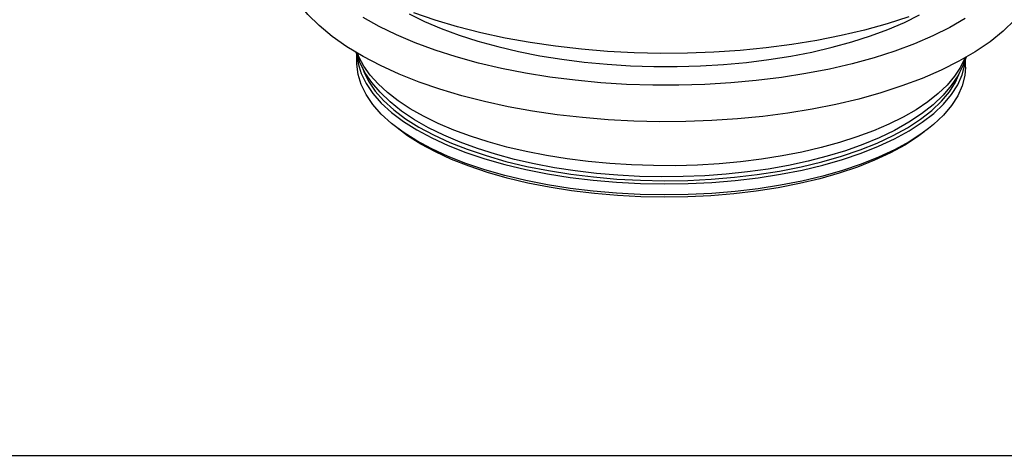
# Model space of a CAD drawing. Header units: inches. Extents: x 0 to 42.5, y 0 to 27.5.
# Tile 5 of 8: x 30.3 to 38.3, y 0 to 3.5. Entities that reach past the tile are written whole.
import ezdxf

# ---------------------------------------------------------------- set-up
doc = ezdxf.new("R2010")
doc.units = ezdxf.units.IN
doc.header["$LTSCALE"] = 2.3375
doc.header["$MEASUREMENT"] = 0
doc.layers.get('0').update_dxf_attribs({"linetype": 'CONTINUOUS'})

msp = doc.modelspace()

# ---------------------------------------------------------------- linework, layer by layer
at = {"color": 6, "linetype": 'Continuous'}
for p, q in [((33.0428, 3.1828), (33.0148, 3.2626)), ((37.946, 3.2252), (37.9204, 3.1536)), ((37.8266, 2.9948), (37.7601, 2.9167)), ((34.2432, 2.8235), (34.0527, 2.8649))]:
    msp.add_line(p, q, dxfattribs=at)
at = {"color": 7, "linetype": 'Continuous'}
for p, q in [((33.0194, 3.1809), (33.0199, 3.248)), ((33.0217, 3.243), (33.0297, 3.1732)), ((37.9405, 3.1438), (37.941, 3.2113)), ((33.3949, 2.6158), (33.3092, 2.6797)), ((37.6431, 2.647), (37.5907, 2.6079)), ((34.743, 2.1618), (34.5611, 2.1907)), ((0, 0), (42.5, 0))]:
    msp.add_line(p, q, dxfattribs=at)
at = {"color": 6, "linetype": 'Continuous'}
for points in [[(33.0692, 3.2296), (32.9389, 3.3085), (32.8207, 3.3919), (32.7151, 3.4796), (32.6235, 3.5705), (32.5466, 3.6638), (32.4842, 3.7589), (32.4364, 3.8549), (32.4028, 3.9518), (32.3832, 4.0486), (32.377, 4.1456), (32.3844, 4.2429), (32.4055, 4.3399), (32.4081, 4.3468)], [(37.4834, 3.5521), (37.3082, 3.495), (37.125, 3.4438), (36.9347, 3.3985), (36.7382, 3.3592), (36.5362, 3.326), (36.3297, 3.2991), (36.1196, 3.2784), (35.9068, 3.2641), (35.6922, 3.2563), (35.4767, 3.2548), (35.2613, 3.2597), (35.0469, 3.2711), (34.8345, 3.2888), (34.625, 3.3128), (34.4194, 3.343), (34.2184, 3.3794), (34.023, 3.4218), (33.834, 3.47), (33.6523, 3.524), (33.4787, 3.5836)], [(37.9388, 3.5369), (37.8138, 3.4646), (37.6769, 3.3965), (37.5288, 3.3327), (37.3704, 3.2737), (37.2023, 3.2197), (37.0255, 3.1711), (36.8409, 3.1281), (36.6494, 3.0908), (36.452, 3.0595), (36.2497, 3.0344), (36.0435, 3.0155), (35.8344, 3.003), (35.6236, 2.997), (35.4121, 2.9974), (35.201, 3.0042), (34.9914, 3.0175), (34.7843, 3.0371), (34.5808, 3.063), (34.3819, 3.095), (34.1886, 3.133), (34.002, 3.1768), (33.8229, 3.2261), (33.6523, 3.2807), (33.4911, 3.3403), (33.3401, 3.4046), (33.2, 3.4733), (33.0715, 3.546)], [(33.4409, 3.5749), (33.5663, 3.5134), (33.7014, 3.4559), (33.8457, 3.4025), (33.9983, 3.3537), (34.1585, 3.3096), (34.3255, 3.2704), (34.4984, 3.2365), (34.6764, 3.2078), (34.8585, 3.1846), (35.0438, 3.1671), (35.2314, 3.1552), (35.4203, 3.149), (35.6095, 3.1487), (35.7981, 3.1541), (35.9852, 3.1653), (36.1697, 3.1822), (36.3507, 3.2047), (36.5274, 3.2327), (36.6987, 3.266), (36.8639, 3.3045), (37.0221, 3.348), (37.1724, 3.3963), (37.3142, 3.4491), (37.4467, 3.5061), (37.5692, 3.5671)], [(38.3407, 3.5258), (38.2468, 3.4357), (38.1395, 3.3497), (38.0193, 3.2679)], [(38.0193, 3.2679), (37.8869, 3.1908), (37.7436, 3.1188), (37.5901, 3.0521), (37.4276, 2.9909), (37.2566, 2.9353), (37.0779, 2.8853), (36.8922, 2.8411), (36.7004, 2.8029), (36.5034, 2.7706), (36.302, 2.7444), (36.0971, 2.7243), (35.8895, 2.7104), (35.6802, 2.7028), (35.47, 2.7015), (35.26, 2.7064), (35.051, 2.7175), (34.8439, 2.7349), (34.6397, 2.7584), (34.4392, 2.7879), (34.2432, 2.8235)], [(37.7918, 2.9988), (37.7196, 2.9297), (37.636, 2.8631), (37.5414, 2.7992), (37.4363, 2.7385), (37.3212, 2.6812), (37.1968, 2.6276), (37.0636, 2.578), (36.9224, 2.5327), (36.7738, 2.4918), (36.6187, 2.4556), (36.4577, 2.4243), (36.2918, 2.398), (36.1218, 2.3769), (35.9484, 2.361), (35.7728, 2.3505), (35.5956, 2.3454), (35.4179, 2.3458), (35.2404, 2.3515), (35.0642, 2.3627), (34.8902, 2.3792), (34.7191, 2.401), (34.552, 2.4279), (34.3895, 2.4598), (34.2327, 2.4966), (34.0822, 2.538), (33.9388, 2.5839), (33.8033, 2.6339), (33.6764, 2.688), (33.5587, 2.7457), (33.4507, 2.8069), (33.3531, 2.8711), (33.2664, 2.938), (33.1909, 3.0074), (33.1271, 3.0788), (33.0754, 3.152), (33.0358, 3.2264), (33.0251, 3.2563)], [(34.0527, 2.8649), (33.8685, 2.9121), (33.6914, 2.9649), (33.5222, 3.0231), (33.3616, 3.0868), (33.2103, 3.1557), (33.0692, 3.2296)], [(37.9376, 3.2203), (37.9367, 3.2172), (37.9006, 3.1429), (37.8522, 3.07), (37.7918, 2.9988)], [(37.7601, 2.9167), (37.6793, 2.8395), (37.5866, 2.7662), (37.4823, 2.6968), (37.3674, 2.6318), (37.2433, 2.5718), (37.1106, 2.5167), (36.9703, 2.4668), (36.823, 2.4219), (36.6694, 2.3822), (36.5102, 2.3478), (36.3462, 2.3187), (36.1782, 2.295), (36.0069, 2.2767), (35.8331, 2.2639), (35.6577, 2.2567), (35.4815, 2.255), (35.3053, 2.2588), (35.1299, 2.2682), (34.9563, 2.283), (34.7851, 2.3033), (34.6173, 2.329), (34.4536, 2.36), (34.2947, 2.3963), (34.1415, 2.4376), (33.9946, 2.484), (33.8548, 2.5354), (33.7227, 2.5916), (33.5992, 2.6525), (33.4848, 2.7182), (33.3808, 2.7882), (33.2877, 2.8623), (33.2069, 2.9397), (33.1392, 3.0193), (33.0845, 3.1006), (33.0428, 3.1828)], [(37.9204, 3.1536), (37.8798, 3.0739), (37.8266, 2.9948)]]:
    msp.add_lwpolyline(points, dxfattribs=at)
at = {"color": 7, "linetype": 'Continuous'}
for points in [[(37.9146, 3.0819), (37.9354, 3.164), (37.9389, 3.2053)], [(33.3092, 2.6797), (33.2988, 2.6881), (33.2162, 2.7634), (33.1475, 2.8412), (33.0932, 2.9209), (33.0536, 3.0021), (33.029, 3.0843), (33.0195, 3.1669), (33.0194, 3.1809)], [(33.0297, 3.1732), (33.0543, 3.091), (33.0939, 3.0098), (33.1482, 2.9301), (33.2169, 2.8524), (33.2995, 2.7771), (33.3956, 2.7047), (33.5045, 2.6358), (33.6257, 2.5706), (33.7582, 2.5096), (33.9014, 2.4532), (34.0543, 2.4017), (34.216, 2.3554), (34.3855, 2.3147), (34.5618, 2.2797)], [(33.0655, 3.138), (33.0743, 3.1092), (33.1135, 3.0288), (33.1675, 2.9499), (33.2356, 2.8729), (33.3179, 2.7981), (33.4132, 2.7263), (33.5204, 2.6585), (33.6393, 2.5944), (33.7703, 2.5341), (33.9121, 2.4781), (34.0639, 2.4269), (34.2247, 2.3808), (34.393, 2.3403), (34.5693, 2.3053)], [(37.9405, 3.1438), (37.9347, 3.0751), (37.914, 2.993), (37.8782, 2.9119), (37.8276, 2.8324), (37.7625, 2.7549), (37.6834, 2.6799), (37.6431, 2.647)], [(37.7474, 2.8673), (37.8113, 2.9441), (37.861, 3.0229), (37.8959, 3.1031), (37.8972, 3.108)], [(34.5618, 2.2797), (34.7437, 2.2507), (34.9302, 2.2279), (35.12, 2.2114), (35.3121, 2.2013), (35.5052, 2.1977), (35.6982, 2.2006), (35.8898, 2.21), (36.0789, 2.2258), (36.2644, 2.2479), (36.4449, 2.2762), (36.6196, 2.3105), (36.7872, 2.3506), (36.9468, 2.3962), (37.0973, 2.4472), (37.2378, 2.5031), (37.3675, 2.5636), (37.4856, 2.6283), (37.5914, 2.6969), (37.6841, 2.7689), (37.7632, 2.8439), (37.8283, 2.9213), (37.8788, 3.0009), (37.9146, 3.0819)], [(34.5693, 2.3053), (34.7499, 2.2765), (34.9341, 2.254), (35.1225, 2.2376), (35.3131, 2.2276), (35.5048, 2.224), (35.6961, 2.2268), (35.8852, 2.236), (36.0721, 2.2515), (36.2572, 2.2736), (36.438, 2.3019), (36.6124, 2.3362), (36.7797, 2.3763), (36.9386, 2.422), (37.0883, 2.4728), (37.2279, 2.5286), (37.3565, 2.5888), (37.4734, 2.6533), (37.5779, 2.7215), (37.6694, 2.793), (37.7474, 2.8673)], [(34.5756, 2.1707), (34.402, 2.2051), (34.2359, 2.245), (34.0767, 2.2906), (33.9261, 2.3413), (33.7852, 2.3968), (33.6548, 2.4567), (33.5361, 2.5205), (33.4292, 2.5881), (33.3438, 2.6518)], [(34.5611, 2.1907), (34.3849, 2.2257), (34.2154, 2.2664), (34.0537, 2.3127), (33.9007, 2.3642), (33.7576, 2.4206), (33.625, 2.4816), (33.5039, 2.5468), (33.3949, 2.6158)], [(37.6082, 2.6197), (37.554, 2.5793), (37.4499, 2.5121), (37.3338, 2.4487), (37.2064, 2.3895), (37.0684, 2.3348), (36.9206, 2.2849), (36.764, 2.2401), (36.5992, 2.2008), (36.4275, 2.1671), (36.2494, 2.1393), (36.067, 2.1175), (35.8825, 2.1021), (35.6957, 2.093), (35.5065, 2.0901), (35.3166, 2.0935), (35.1273, 2.1034), (34.9398, 2.1196), (34.7561, 2.142), (34.5756, 2.1707)], [(37.5907, 2.6079), (37.485, 2.5394), (37.3669, 2.4746), (37.2372, 2.4141), (37.0966, 2.3582), (36.9461, 2.3073), (36.7865, 2.2616), (36.6189, 2.2215), (36.4443, 2.1872), (36.2637, 2.1589), (36.0783, 2.1368), (35.8892, 2.121), (35.6975, 2.1117), (35.5046, 2.1088), (35.3114, 2.1124), (35.1194, 2.1225), (34.9295, 2.139), (34.743, 2.1618)]]:
    msp.add_lwpolyline(points, dxfattribs=at)

doc.saveas('drawing.dxf')
